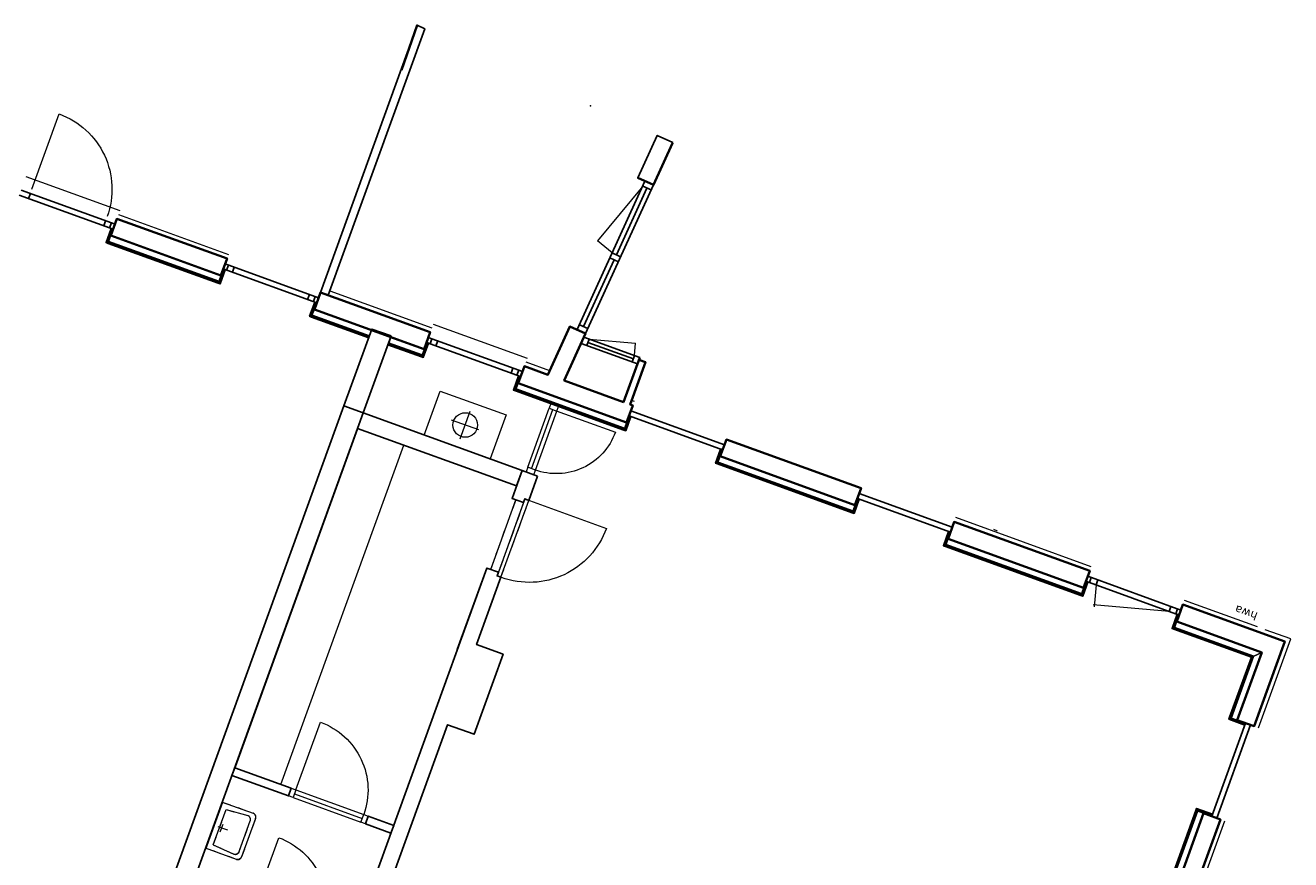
# Model space of a CAD drawing. Header units: metres. Extents: x 136314.7 to 136393.7, y 453293.7 to 453383.2.
# Tile 94 of 95: x 136377.1 to 136392.6, y 453342.2 to 453352.4. Entities that reach past the tile are written whole.
import ezdxf

# ---------------------------------------------------------------- set-up
doc = ezdxf.new("R2010")
doc.units = ezdxf.units.M
doc.set_wipeout_variables(frame=1)
doc.linetypes.add('DASHED', pattern=[200, 100, -100])
for name, color, linetype in [('LAYER01', 7, 'Continuous'), ('LAYER110', 1, 'Continuous'), ('LAYER111', 7, 'Continuous'), ('LAYER22', 92, 'Continuous'), ('LAYER30', 7, 'Continuous'), ('LAYER31', 7, 'Continuous'), ('LAYER56', 7, 'Continuous'), ('LAYER74', 213, 'Continuous'), ('LAYER98', 1, 'Continuous')]:
    doc.layers.add(name, color=color, linetype=linetype)
doc.styles.get("Standard").update_dxf_attribs({"font": 'arial.ttf'})

# ---------------------------------------------------------------- blocks, each defined once
blk = doc.blocks.new('Jutfasehof monument')
at = {"layer": 'LAYER01', "color": 252, "linetype": 'Continuous', "lineweight": 25}
for points in [[(25988.0625, -3818.0625), (25988.0625, -5038.0625)], [(26053.0625, -3818.0625), (26053.0625, -5038.0625)], [(26053.0625, -3939.5625), (25988.0625, -3939.5625)], [(26053.0625, -4916.5625), (25988.0625, -4916.5625)], [(26053.0625, -4991.5625), (25988.0625, -4991.5625)], [(25988.0625, -6468.0625), (25988.0625, -7682.0625)], [(26053.0625, -6468.0625), (26053.0625, -7682.0625)], [(26053.0625, -6511.5625), (25988.0625, -6511.5625)], [(26053.0625, -6586.5625), (25988.0625, -6586.5625)], [(26053.0625, -7563.5625), (25988.0625, -7563.5625)], [(26053.0625, -7638.5625), (25988.0625, -7638.5625)], [(24916.0625, -8424), (17706.0625, -8424)], [(25988.0625, -9107.0625), (25988.0625, -10330.0625)], [(26053.0625, -9107.0625), (26053.0625, -10330.0625)], [(26053.0625, -9155.0625), (25988.0625, -9155.0625)], [(26053.0625, -9230.0625), (25988.0625, -9230.0625)], [(26053.0625, -10207.0625), (25988.0625, -10207.0625)], [(26053.0625, -10282.0625), (25988.0625, -10282.0625)], [(23601.0625, -10939), (23601.0625, -10889), (23648.5625, -10889), (23648.5625, -10739), (22588.5625, -10739)], [(28750.5625, -10944.9375), (26762.125, -10783.3125)], [(26819.6875, -10902.375), (26828.9375, -10788.75)], [(21686.0625, -10939), (21686.0625, -11284), (22726.0625, -11284), (22726.0625, -10939), (23601.0625, -10939)], [(26619.5, -11618), (26619.5, -10886.0625)], [(26619.5, -10960.3125), (26702.875, -10960.3125)], [(26661.1875, -11551), (26661.1875, -10960.3125)], [(26670.875, -10893.3125), (26670.875, -10890)], [(26702.875, -10893.3125), (26702.875, -11618)], [(28741.3125, -11058.5625), (26752.875, -10896.9375)], [(27718.375, -10918.1875), (26824.3125, -10845.5625)], [(27713.75, -10975), (27722.9375, -10861.375)], [(27780.5, -10980.4375), (27789.75, -10866.8125)], [(27785.125, -10923.625), (28679.1875, -10996.3125)], [(28674.5625, -11053.125), (28683.8125, -10939.5)], [(26619.5, -11551), (26702.875, -11551)], [(25988.0625, -11738), (25988.0625, -12954)], [(26053.0625, -11738), (26053.0625, -12954)], [(25988.0625, -14704), (25988.0625, -15914)], [(26053.0625, -14704), (26053.0625, -15914)], [(25988.0625, -17674), (25988.0625, -18884)], [(25988.0625, -17719), (26053.0625, -17719)], [(26053.0625, -17674), (26053.0625, -18884)], [(25988.0625, -17804), (26053.0625, -17804)], [(25988.0625, -18754), (26053.0625, -18754)], [(25988.0625, -18839), (26053.0625, -18839)], [(23813.0625, -20097), (25023.0625, -20097)], [(23813.0625, -20162), (25023.0625, -20162)]]:
    blk.add_lwpolyline(points, dxfattribs=at)
at = {"layer": 'LAYER01', "color": 252, "linetype": 'Continuous', "lineweight": 13}
for points in [[(26228.0625, -3818.0625), (26228.0625, -5038.0625)], [(26178.0625, -5038.0625), (26178.0625, -6468.0625)], [(26178.0625, -7781.75), (26178.0625, -9107.0625)], [(26228.0625, -9107.0625), (26228.0625, -10330.0625)], [(26178.0625, -10330.0625), (26178.0625, -10635.0625)], [(27789.75, -10866.8125), (27867.8125, -10648.1875)], [(28683.8125, -10939.5), (27867.8125, -10648.1875)], [(26702.875, -10960.3125), (26850.5625, -11511.4375)], [(26702.875, -11551), (26850.5625, -11511.4375)], [(26178.0625, -11703), (26178.0625, -11738)], [(26178.0625, -17674), (26178.0625, -15914)], [(26200.0625, -16394), (26200.0625, -16444)], [(25988.0625, -17804), (25726.6875, -17874.0625)], [(25988.0625, -18754), (25747, -17854.5)], [(26178.0625, -19834.8125), (26178.0625, -18884)], [(26178.0625, -20264), (26178.0625, -19934.3125)], [(22490.0625, -20264), (23813.0625, -20264)], [(25023.0625, -20264), (26178.0625, -20264)]]:
    blk.add_lwpolyline(points, dxfattribs=at)
at = {"layer": 'LAYER01', "color": 252, "linetype": 'Continuous', "lineweight": 18}
for points in [[(25825.0625, -5038.0625), (25825.0625, -6468.0625), (25813.0625, -6468.0625), (25813.0625, -5038.0625)], [(25825.0625, -7682.0625), (25825.0625, -8424), (25813.0625, -8424), (25813.0625, -7682.0625)], [(25825.0625, -8674), (25825.0625, -9107.625), (25813.0625, -9107.625), (25813.0625, -8674)], [(25825.0625, -10330.0625), (25825.0625, -11738), (25813.0625, -11738), (25813.0625, -10330.0625)], [(25825.0625, -12954), (25825.0625, -14704), (25813.0625, -14704), (25813.0625, -12954)], [(25825.0625, -15914), (25825.0625, -17674), (25813.0625, -17674), (25813.0625, -15914)], [(25825.0625, -18884), (25825.0625, -19911), (25813.0625, -19899), (25813.0625, -18884)], [(23813.0625, -19911), (22490.0625, -19911), (22490.0625, -19899), (23813.0625, -19899)], [(25825.0625, -19911), (25023.0625, -19911), (25023.0625, -19899), (25813.0625, -19899)]]:
    blk.add_lwpolyline(points, close=True, dxfattribs=at)
at = {"layer": 'LAYER01', "color": 252, "linetype": 'Continuous', "lineweight": 35}
for points in [[(26123.0625, -5038.0625), (26123.0625, -6468.0625)], [(26123.0625, -7682.0625), (26123.0625, -9107.0625)], [(26123.0625, -10330.0625), (26123.0625, -10635.0625)], [(26123.0625, -10635.0625), (26769.9375, -10687.625)], [(26769.9375, -10687.625), (26752.875, -10896.9375)], [(26752.875, -10896.9375), (26123.0625, -10845.75)], [(26123.0625, -10845.75), (26123.0625, -11618)], [(28758.375, -10849.25), (28741.3125, -11058.5625)], [(28741.3125, -11058.5625), (29299.5, -11103.9375)], [(26702.875, -11618), (26123.0625, -11618)], [(26670.875, -11703), (26123.0625, -11703)], [(26123.0625, -11703), (26123.0625, -11738)], [(26670.875, -11703), (26670.875, -11618)], [(26123.0625, -14704), (26123.0625, -12954)], [(26123.0625, -17674), (26123.0625, -15914)], [(26123.0625, -20209), (26123.0625, -18884)], [(22490.0625, -20209), (23813.0625, -20209)], [(25023.0625, -20209), (26123.0625, -20209)]]:
    blk.add_lwpolyline(points, dxfattribs=at)
at = {"layer": 'LAYER01', "color": 252, "linetype": 'Continuous', "lineweight": 25}
for points in [[(26123.0625, -7682.0625), (29593.375, -7682.0625), (29585.0625, -7782.0625), (26123.0625, -7781.75)], [(18693.0625, -10939), (18693.0625, -10739), (23648.5625, -10739), (23648.5625, -10889), (23601.0625, -10889), (23601.0625, -10939), (22726.0625, -10939), (22726.0625, -11284), (21686.0625, -11284), (21686.0625, -10939)], [(24916.0625, -10939), (24601.0625, -10939), (24601.0625, -10889), (24553.5625, -10889), (24553.5625, -10739), (24916.0625, -10739)], [(29308.5, -11104.6875), (28741.3125, -11058.5625), (28758.375, -10849.25), (29325.875, -10895.5)]]:
    blk.add_lwpolyline(points, close=True, dxfattribs=at)
at = {"layer": 'LAYER01', "color": 252, "linetype": 'Continuous', "lineweight": 13}
for points in [[(23648.5625, -10889), (23648.5625, -10789), (24553.5625, -10789), (24553.5625, -10889)], [(23601.0625, -10939), (24601.0625, -10939), (24601.0625, -10889), (23601.0625, -10889)]]:
    blk.add_lwpolyline(points, close=True, dxfattribs=at)
at = {"layer": 'LAYER01', "color": 252, "linetype": 'DASHED', "lineweight": 13}
for points in [[(23648.5625, -10889), (23648.5625, -10789), (24553.5625, -10789), (24553.5625, -10889)], [(23601.0625, -10939), (24601.0625, -10939), (24601.0625, -10889), (23601.0625, -10889)]]:
    blk.add_lwpolyline(points, close=True, dxfattribs=at)
at = {"layer": 'LAYER01', "color": 252, "linetype": 'Continuous', "lineweight": 0}
for p in [(26123.0625, -5038.0625), (26123.0625, -5038.0625), (26123.0625, -6468.0625), (26123.0625, -6468.0625), (26123.0625, -7682.0625), (26123.0625, -7682.0625), (26123.0625, -9107.0625), (26123.0625, -9107.0625), (26123.0625, -10330.0625), (26123.0625, -10330.0625), (26123.0625, -10635.0625), (26123.0625, -10635.0625), (26123.0625, -10635.0625), (26769.9375, -10687.625), (26769.9375, -10687.625), (26702.875, -10893.3125), (28758.375, -10849.25), (28758.375, -10849.25), (26123.0625, -11703), (26123.0625, -11738), (26123.0625, -11738), (26670.875, -11703), (26670.875, -11703), (26123.0625, -12954), (26123.0625, -12954), (26123.0625, -13057.125), (26123.0625, -14704), (26123.0625, -14704), (26123.0625, -15914), (26123.0625, -15914), (26123.0625, -17674), (26123.0625, -17674), (26123.0625, -18884), (26123.0625, -18884), (23813.0625, -20209), (23813.0625, -20209), (25023.0625, -20209), (25023.0625, -20209), (26123.0625, -20209), (26123.0625, -20209)]:
    blk.add_point(p, dxfattribs=at)
at = {"layer": 'LAYER22', "color": 252, "linetype": 'Continuous', "lineweight": 25}
for points in [[(25813.0625, -5038.0625), (25813.0625, -6468.0625), (25803.0625, -6468.0625), (25803.0625, -5038.0625)], [(25813.0625, -7682.0625), (25813.0625, -8424), (25803.0625, -8424), (25803.0625, -7682.0625)], [(25813.0625, -8674), (25813.0625, -9107.625), (25803.0625, -9107.625), (25803.0625, -8674)], [(25813.0625, -10330.0625), (25813.0625, -11738), (25803.0625, -11738), (25803.0625, -10330.0625)], [(25813.0625, -12954), (25813.0625, -14704), (25803.0625, -14704), (25803.0625, -12954)], [(25813.0625, -15914), (25813.0625, -17674), (25803.0625, -17674), (25803.0625, -15914)], [(25813.0625, -18884), (25813.0625, -19899), (25803.0625, -19889), (25803.0625, -18884)], [(23813.0625, -19899), (22490.0625, -19899), (22490.0625, -19889), (23813.0625, -19889)], [(25813.0625, -19899), (25023.0625, -19899), (25023.0625, -19889), (25803.0625, -19889)]]:
    blk.add_lwpolyline(points, close=True, dxfattribs=at)
at = {"layer": 'LAYER30', "color": 252, "linetype": 'Continuous', "lineweight": 18}
for points in [[(20306.0625, -9409.5625), (20306.0625, -9469.5625), (20206.0625, -9469.5625), (20206.0625, -9409.5625)], [(20306.0625, -10349.5625), (20306.0625, -10409.5625), (20206.0625, -10409.5625), (20206.0625, -10349.5625)], [(24916.0625, -10889), (24976.0625, -10889), (24976.0625, -10789), (24916.0625, -10789)], [(25743.0625, -10889), (25803.0625, -10889), (25803.0625, -10789), (25743.0625, -10789)]]:
    blk.add_lwpolyline(points, close=True, dxfattribs=at)
for points in [[(20206.0625, -9469.5625), (20206.0625, -10349.5625)], [(20256.0625, -9469.5625), (20256.0625, -10349.5625)], [(20306.0625, -9469.5625), (20306.0625, -10349.5625)], [(24976.0625, -10789), (25743.0625, -10789)], [(24976.0625, -10839), (25743.0625, -10839)], [(24976.0625, -10889), (25743.0625, -10889)]]:
    blk.add_lwpolyline(points, dxfattribs=at)
at = {"layer": 'LAYER31', "color": 252, "linetype": 'Continuous', "lineweight": 18}
for points in [[(26108.75, -3939.5625), (27085.75, -3939.5625, -0.4142135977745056), (26108.75, -4916.5625)], [(18806.25, -9469.5625), (19686.25, -9469.5625, -0.4142135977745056), (18806.25, -10349.5634765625)], [(20306.25, -9469.5625), (21186.25, -9469.5625, -0.4142135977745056), (20306.25, -10349.5634765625)], [(24601.0625, -10946), (24601.0625, -11946, -0.4142135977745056), (23601.0625, -10946)], [(25743.0625, -10882.78125), (25743.0625, -11649.78125, -0.4142135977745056), (24976.0625, -10882.78125)]]:
    blk.add_lwpolyline(points, format="xyb", dxfattribs=at)
at = {"layer": 'LAYER56', "color": 252, "linetype": 'Continuous', "lineweight": 18}
blk.add_lwpolyline([(25487.5, -10324.0009765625), (24916.0625, -10324.0009765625), (24916.0625, -9466.8583984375), (25487.5, -9466.8583984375)], close=True, dxfattribs=at)
for points in [[(25201.75, -10074.0009765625), (25201.75, -9716.8583984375)], [(25023.1875, -9895.4296875), (25380.375, -9895.4296875)]]:
    blk.add_lwpolyline(points, dxfattribs=at)
blk.add_circle((25201.75, -9895.4296875), 150, dxfattribs=at)
at = {"layer": 'LAYER98', "color": 252, "linetype": 'Continuous', "lineweight": 35}
blk.add_lwpolyline([(29011.75, -7687), (29593.375, -7682.0625)], dxfattribs=at)
at = {"layer": 'LAYER98', "color": 252, "linetype": 'Continuous', "lineweight": 0}
for p in [(29593.375, -7682.0625), (29388.6875, -10006.6875)]:
    blk.add_point(p, dxfattribs=at)
at = {"layer": 'LAYER01', "color": 252, "linetype": 'Continuous', "lineweight": 0, "insert": (26344.5, -19784.6875), "char_height": 100.0000004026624, "attachment_point": 7, "rotation": 90, "line_spacing_factor": 1.000000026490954}
blk.add_mtext('{\\fVerdana|b0|i0|c12|p0;hwa}', dxfattribs=at)
at = {"color": 252, "linetype": 'Continuous', "lineweight": 0}
for points in [[(19561.25, -8674), (19861.25, -8674), (19861.25, -9074), (19861.1875, -9076.453125), (19861, -9078.900390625), (19860.6875, -9081.3369140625), (19860.25, -9083.7548828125), (19859.75, -9086.1494140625), (19859.0625, -9088.5146484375), (19858.3125, -9090.8447265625), (19857.4375, -9093.1337890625), (19856.4375, -9095.3779296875), (19855.3125, -9097.5703125), (19854.125, -9099.705078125), (19852.8125, -9101.7783203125), (19851.375, -9103.78515625), (19849.875, -9105.7197265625), (19848.3125, -9107.578125), (19846.5625, -9109.35546875), (19844.8125, -9111.0478515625), (19842.9375, -9112.650390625), (19841, -9114.16015625), (19839, -9115.5732421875), (19836.9375, -9116.88671875), (19834.8125, -9118.095703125), (19832.625, -9119.19921875), (19830.375, -9120.1943359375), (19828.0625, -9121.0771484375), (19825.75, -9121.8466796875), (19823.375, -9122.501953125), (19821, -9123.0390625), (19818.5625, -9123.458984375), (19816.125, -9123.7587890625), (19813.6875, -9123.939453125), (19811.25, -9124), (19311.25, -9124), (19308.75, -9123.939453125), (19306.3125, -9123.7587890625), (19303.875, -9123.458984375), (19301.5, -9123.0390625), (19299.0625, -9122.501953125), (19296.75, -9121.8466796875), (19294.375, -9121.0771484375), (19292.125, -9120.1943359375), (19289.875, -9119.19921875), (19287.6875, -9118.095703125), (19285.5, -9116.88671875), (19283.4375, -9115.5732421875), (19281.4375, -9114.16015625), (19279.5, -9112.650390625), (19277.6875, -9111.0478515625), (19275.875, -9109.35546875), (19274.1875, -9107.578125), (19272.5625, -9105.7197265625), (19271.0625, -9103.78515625), (19269.6875, -9101.7783203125), (19268.375, -9099.705078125), (19267.125, -9097.5693359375), (19266.0625, -9095.3779296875), (19265.0625, -9093.1337890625), (19264.1875, -9090.8447265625), (19263.375, -9088.5146484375), (19262.75, -9086.1494140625), (19262.1875, -9083.7548828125), (19261.75, -9081.3369140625), (19261.5, -9078.900390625), (19261.3125, -9076.453125), (19261.25, -9074), (19261.25, -8674)], [(20306.0625, -8674), (20306.0625, -9274), (24716.0625, -9274), (24716.0625, -8674)]]:
    blk.add_wipeout(points, dxfattribs=at).dxf.layer = 'LAYER110'
at = {"layer": 'LAYER01', "color": 252, "linetype": 'Continuous', "lineweight": 25}
for points in [[(17511.0625, -8674), (17511.0625, -8274), (17706.0625, -8274), (17706.0625, -8424), (24916.0625, -8424), (24916.0625, -8674)], [(24716.0625, -10739), (24716.0625, -8674), (24916.0625, -8674), (24916.0625, -10739)]]:
    blk.add_lwpolyline(points, close=True, dxfattribs=at)
for points in [[(22588.5625, -8674), (24716.0625, -8674)], [(24716.0625, -8674), (24716.0625, -10739)]]:
    blk.add_lwpolyline(points, dxfattribs=at)
at = {"layer": 'LAYER74', "color": 252, "linetype": 'Continuous', "lineweight": 13}
for points in [[(19261.25, -9074), (19261.25, -8674), (19861.25, -8674), (19861.25, -9074)], [(19332.25, -8749), (19311.25, -9024)], [(19332.25, -8749), (19790.25, -8749)], [(19511.25, -8774), (19611.25, -8774)], [(19561.25, -8724), (19561.25, -8849)], [(19790.25, -8749), (19811.25, -9024)], [(19361.25, -9074), (19761.25, -9074)], [(19811.25, -9124), (19311.25, -9124)]]:
    blk.add_lwpolyline(points, dxfattribs=at)
at = {"layer": 'LAYER74', "color": 252, "linetype": 'DASHED', "lineweight": 13}
for points in [[(19261.25, -9074), (19261.25, -8674), (19861.25, -8674), (19861.25, -9074)], [(19332.25, -8749), (19311.25, -9024)], [(19332.25, -8749), (19790.25, -8749)], [(19511.25, -8774), (19611.25, -8774)], [(19561.25, -8724), (19561.25, -8849)], [(19790.25, -8749), (19811.25, -9024)], [(19361.25, -9074), (19761.25, -9074)], [(19811.25, -9124), (19311.25, -9124)]]:
    blk.add_lwpolyline(points, dxfattribs=at)
at = {"layer": 'LAYER74', "color": 252, "linetype": 'Continuous', "lineweight": 13}
for points in [[(19311.25, -9124, -0.4142135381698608), (19261.25, -9074)], [(19361.25, -9074, -0.4142135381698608), (19311.25, -9024)], [(19761.25, -9074, 0.4142135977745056), (19811.25, -9024)], [(19811.25, -9124, 0.4142135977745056), (19861.25, -9074)]]:
    blk.add_lwpolyline(points, format="xyb", dxfattribs=at)
at = {"layer": 'LAYER74', "color": 252, "linetype": 'DASHED', "lineweight": 13}
for points in [[(19311.25, -9124, -0.4142135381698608), (19261.25, -9074)], [(19361.25, -9074, -0.4142135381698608), (19311.25, -9024)], [(19761.25, -9074, 0.4142135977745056), (19811.25, -9024)], [(19811.25, -9124, 0.4142135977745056), (19861.25, -9074)]]:
    blk.add_lwpolyline(points, format="xyb", dxfattribs=at)
at = {"color": 252, "linetype": 'Continuous', "lineweight": 0}
for points in [[(25903.0625, -5038.0625), (25903.0625, -6468.0625), (25828.0625, -6468.0625), (25828.0625, -5038.0625)], [(25903.0625, -7682.0625), (25903.0625, -8424), (25828.0625, -8424), (25828.0625, -7682.0625)], [(25903.0625, -8674), (25903.0625, -9107.625), (25828.0625, -9107.625), (25828.0625, -8674)], [(25903.0625, -10330.0625), (25903.0625, -11738), (25828.0625, -11738), (25828.0625, -10330.0625)], [(20206.0625, -10409.5625), (20306.0625, -10409.5625), (20306.0625, -10739), (20206.0625, -10739)], [(25903.0625, -12954), (25903.0625, -14704), (25828.0625, -14704), (25828.0625, -12954)], [(25903.0625, -15914), (25903.0625, -17674), (25828.0625, -17674), (25828.0625, -15914)], [(25903.0625, -18884), (25903.0625, -19989), (25828.0625, -19914), (25828.0625, -18884)], [(23813.0625, -19989), (22490.0625, -19989), (22490.0625, -19914), (23813.0625, -19914)]]:
    blk.add_wipeout(points, dxfattribs=at).dxf.layer = 'LAYER111'
at = {"layer": 'LAYER01', "color": 252, "linetype": 'Continuous', "lineweight": 18}
for points in [[(25825.0625, -5038.0625), (25825.0625, -5034.6875), (25813.0625, -5022.6875), (25813.0625, -5038.0625)], [(25825.0625, -5034.6875), (25988.0625, -5034.6875), (25988.0625, -5022.6875), (25813.0625, -5022.6875)], [(25903.0625, -5038.0625), (25903.0625, -6468.0625), (25828.0625, -6468.0625), (25828.0625, -5038.0625)], [(25825.0625, -6468.0625), (25825.0625, -6471.4375), (25813.0625, -6483.4375), (25813.0625, -6468.0625)], [(25825.0625, -6471.4375), (25988.0625, -6471.4375), (25988.0625, -6483.4375), (25813.0625, -6483.4375)], [(25825.0625, -7682.0625), (25825.0625, -7678.6875), (25813.0625, -7666.6875), (25813.0625, -7682.0625)], [(25825.0625, -7678.6875), (25988.0625, -7678.6875), (25988.0625, -7666.6875), (25813.0625, -7666.6875)], [(25903.0625, -7682.0625), (25903.0625, -8424), (25828.0625, -8424), (25828.0625, -7682.0625)], [(25903.0625, -8674), (25903.0625, -9107.625), (25828.0625, -9107.625), (25828.0625, -8674)], [(25825.0625, -9107.625), (25825.0625, -9111), (25813.0625, -9123), (25813.0625, -9107.625)], [(25825.0625, -9111), (25988.0625, -9111), (25988.0625, -9123), (25813.0625, -9123)], [(25825.0625, -10330.0625), (25825.0625, -10326.6875), (25813.0625, -10314.6875), (25813.0625, -10330.0625)], [(25825.0625, -10326.6875), (25988.0625, -10326.6875), (25988.0625, -10314.6875), (25813.0625, -10314.6875)], [(25903.0625, -10330.0625), (25903.0625, -11738), (25828.0625, -11738), (25828.0625, -10330.0625)], [(25825.0625, -11738), (25825.0625, -11741.375), (25813.0625, -11753.375), (25813.0625, -11738)], [(25825.0625, -11741.375), (25988.0625, -11741.375), (25988.0625, -11753.375), (25813.0625, -11753.375)], [(25825.0625, -12954), (25825.0625, -12950.625), (25813.0625, -12938.625), (25813.0625, -12954)], [(25825.0625, -12950.625), (25988.0625, -12950.625), (25988.0625, -12938.625), (25813.0625, -12938.625)], [(25903.0625, -12954), (25903.0625, -14704), (25828.0625, -14704), (25828.0625, -12954)], [(25825.0625, -14704), (25825.0625, -14707.375), (25813.0625, -14719.375), (25813.0625, -14704)], [(25825.0625, -14707.375), (25988.0625, -14707.375), (25988.0625, -14719.375), (25813.0625, -14719.375)], [(25825.0625, -15914), (25825.0625, -15910.625), (25813.0625, -15898.625), (25813.0625, -15914)], [(25825.0625, -15910.625), (25988.0625, -15910.625), (25988.0625, -15898.625), (25813.0625, -15898.625)], [(25903.0625, -15914), (25903.0625, -17674), (25828.0625, -17674), (25828.0625, -15914)], [(25825.0625, -17674), (25825.0625, -17677.375), (25813.0625, -17689.375), (25813.0625, -17674)], [(25825.0625, -17677.375), (25988.0625, -17677.375), (25988.0625, -17689.375), (25813.0625, -17689.375)], [(25825.0625, -18884), (25825.0625, -18880.625), (25813.0625, -18868.625), (25813.0625, -18884)], [(25825.0625, -18880.625), (25988.0625, -18880.625), (25988.0625, -18868.625), (25813.0625, -18868.625)], [(25903.0625, -18884), (25903.0625, -19989), (25828.0625, -19914), (25828.0625, -18884)], [(23813.0625, -19989), (22490.0625, -19989), (22490.0625, -19914), (23813.0625, -19914)], [(23813.0625, -19911), (23816.4375, -19911), (23828.4375, -19899), (23813.0625, -19899)], [(23816.4375, -19911), (23816.4375, -20097), (23828.4375, -20097), (23828.4375, -19899)]]:
    blk.add_lwpolyline(points, close=True, dxfattribs=at)
at = {"layer": 'LAYER01', "color": 252, "linetype": 'Continuous', "lineweight": 35}
for points in [[(26123.0625, -5038.0625), (25903.0625, -5038.0625)], [(25903.0625, -5038.0625), (25903.0625, -6468.0625)], [(26123.0625, -6468.0625), (25903.0625, -6468.0625)], [(26123.0625, -7682.0625), (25903.0625, -7682.0625)], [(25903.0625, -7682.0625), (25903.0625, -9107.0625)], [(26123.0625, -9107.0625), (25903.0625, -9107.0625)], [(26123.0625, -10330.0625), (25903.0625, -10330.0625)], [(25903.0625, -10330.0625), (25903.0625, -11738)], [(26123.0625, -11738), (25903.0625, -11738)], [(26123.0625, -12954), (25903.0625, -12954)], [(25903.0625, -12954), (25903.0625, -14704)], [(26123.0625, -14704), (25903.0625, -14704)], [(26123.0625, -15914), (25903.0625, -15914)], [(25903.0625, -15914), (25903.0625, -17674)], [(26123.0625, -17674), (25903.0625, -17674)], [(26123.0625, -18884), (25903.0625, -18884)], [(22490.0625, -19989), (23813.0625, -19989)], [(23813.0625, -19989), (23813.0625, -20209)]]:
    blk.add_lwpolyline(points, dxfattribs=at)
at = {"layer": 'LAYER01', "color": 252, "linetype": 'Continuous', "lineweight": 25}
for points in [[(25903.0625, -6468.0625), (25903.0625, -5038.0625), (26123.0625, -5038.0625), (26123.0625, -6468.0625)], [(25903.0625, -7682.0625), (25903.0625, -9107.0625), (26123.0625, -9107.0625), (26123.0625, -7682.0625)], [(25916.0625, -8674), (24916.0625, -8674), (24916.0625, -8424), (25916.0625, -8424)], [(25903.0625, -11738), (25903.0625, -10330.0625), (26123.0625, -10330.0625), (26123.0625, -10635.0625), (26769.9375, -10687.625), (26752.875, -10896.9375), (26123.0625, -10845.75), (26123.0625, -11618), (26670.875, -11618), (26670.875, -11703), (26123.0625, -11703), (26123.0625, -11738)], [(20206.0625, -10409.5625), (20306.0625, -10409.5625), (20306.0625, -10739), (20206.0625, -10739)], [(25903.0625, -12954), (25903.0625, -14704), (26123.0625, -14704), (26123.0625, -12954)], [(25903.0625, -15914), (25903.0625, -17674), (26123.0625, -17674), (26123.0625, -15914)], [(22490.0625, -20209), (22490.0625, -19989), (23813.0625, -19989), (23813.0625, -20209)]]:
    blk.add_lwpolyline(points, close=True, dxfattribs=at)
at = {"layer": 'LAYER22', "color": 252, "linetype": 'Continuous', "lineweight": 25}
for points in [[(25813.0625, -5038.0625), (25813.0625, -5022.6875), (25803.0625, -5012.6875), (25803.0625, -5038.0625)], [(25813.0625, -5022.6875), (25988.0625, -5022.6875), (25988.0625, -5012.6875), (25803.0625, -5012.6875)], [(25813.0625, -6468.0625), (25813.0625, -6483.4375), (25803.0625, -6493.4375), (25803.0625, -6468.0625)], [(25813.0625, -6483.4375), (25988.0625, -6483.4375), (25988.0625, -6493.4375), (25803.0625, -6493.4375)], [(25813.0625, -7682.0625), (25813.0625, -7666.6875), (25803.0625, -7656.6875), (25803.0625, -7682.0625)], [(25813.0625, -7666.6875), (25988.0625, -7666.6875), (25988.0625, -7656.6875), (25803.0625, -7656.6875)], [(25813.0625, -9107.625), (25813.0625, -9123), (25803.0625, -9133), (25803.0625, -9107.625)], [(25813.0625, -9123), (25988.0625, -9123), (25988.0625, -9133), (25803.0625, -9133)], [(25813.0625, -10330.0625), (25813.0625, -10314.6875), (25803.0625, -10304.6875), (25803.0625, -10330.0625)], [(25813.0625, -10314.6875), (25988.0625, -10314.6875), (25988.0625, -10304.6875), (25803.0625, -10304.6875)], [(25813.0625, -11738), (25813.0625, -11753.375), (25803.0625, -11763.375), (25803.0625, -11738)], [(25813.0625, -11753.375), (25988.0625, -11753.375), (25988.0625, -11763.375), (25803.0625, -11763.375)], [(25813.0625, -12954), (25813.0625, -12938.625), (25803.0625, -12928.625), (25803.0625, -12954)], [(25813.0625, -12938.625), (25988.0625, -12938.625), (25988.0625, -12928.625), (25803.0625, -12928.625)], [(25813.0625, -14704), (25813.0625, -14719.375), (25803.0625, -14729.375), (25803.0625, -14704)], [(25813.0625, -14719.375), (25988.0625, -14719.375), (25988.0625, -14729.375), (25803.0625, -14729.375)], [(25813.0625, -15914), (25813.0625, -15898.625), (25803.0625, -15888.625), (25803.0625, -15914)], [(25813.0625, -15898.625), (25988.0625, -15898.625), (25988.0625, -15888.625), (25803.0625, -15888.625)], [(25813.0625, -17674), (25813.0625, -17689.375), (25803.0625, -17699.375), (25803.0625, -17674)], [(25813.0625, -17689.375), (25988.0625, -17689.375), (25988.0625, -17699.375), (25803.0625, -17699.375)], [(25813.0625, -18884), (25813.0625, -18868.625), (25803.0625, -18858.625), (25803.0625, -18884)], [(25813.0625, -18868.625), (25988.0625, -18868.625), (25988.0625, -18858.625), (25803.0625, -18858.625)], [(23813.0625, -19899), (23828.4375, -19899), (23838.4375, -19889), (23813.0625, -19889)], [(23828.4375, -19899), (23828.4375, -20097), (23838.4375, -20097), (23838.4375, -19889)]]:
    blk.add_lwpolyline(points, close=True, dxfattribs=at)
at = {"color": 252, "linetype": 'Continuous', "lineweight": 0}
blk.add_wipeout([(20206.0625, -8674), (20306.0625, -8674), (20306.0625, -9409.5625), (20206.0625, -9409.5625)], dxfattribs=at).dxf.layer = 'LAYER111'
at = {"layer": 'LAYER01', "color": 252, "linetype": 'Continuous', "lineweight": 25}
blk.add_lwpolyline([(20206.0625, -8674), (20306.0625, -8674), (20306.0625, -9409.5625), (20206.0625, -9409.5625)], close=True, dxfattribs=at)
at = {"layer": 'LAYER01', "color": 252, "linetype": 'Continuous', "lineweight": 13}
for points in [[(20306.0625, -9274), (20306.0625, -8674)], [(20306.0625, -9274), (24716.0625, -9274)]]:
    blk.add_lwpolyline(points, dxfattribs=at)
at = {"color": 252, "linetype": 'Continuous', "lineweight": 0}
blk.add_wipeout([(25903.0625, -19989), (25023.0625, -19989), (25023.0625, -19914), (25828.0625, -19914)], dxfattribs=at).dxf.layer = 'LAYER111'
at = {"layer": 'LAYER01', "color": 252, "linetype": 'Continuous', "lineweight": 25}
blk.add_lwpolyline([(25903.0625, -18884), (26123.0625, -18884), (26123.0625, -20209), (25023.0625, -20209), (25023.0625, -19989), (25903.0625, -19989)], close=True, dxfattribs=at)
at = {"layer": 'LAYER01', "color": 252, "linetype": 'Continuous', "lineweight": 35}
for points in [[(25903.0625, -18884), (25903.0625, -19989)], [(25023.0625, -19989), (25023.0625, -20209)], [(25023.0625, -19989), (25903.0625, -19989)]]:
    blk.add_lwpolyline(points, dxfattribs=at)
at = {"layer": 'LAYER01', "color": 252, "linetype": 'Continuous', "lineweight": 18}
for points in [[(25023.0625, -19911), (25019.6875, -19911), (25007.6875, -19899), (25023.0625, -19899)], [(25019.6875, -19911), (25019.6875, -20097), (25007.6875, -20097), (25007.6875, -19899)], [(25903.0625, -19989), (25023.0625, -19989), (25023.0625, -19914), (25828.0625, -19914)]]:
    blk.add_lwpolyline(points, close=True, dxfattribs=at)
at = {"layer": 'LAYER22', "color": 252, "linetype": 'Continuous', "lineweight": 25}
for points in [[(25023.0625, -19899), (25007.6875, -19899), (24997.6875, -19889), (25023.0625, -19889)], [(25007.6875, -19899), (25007.6875, -20097), (24997.6875, -20097), (24997.6875, -19889)]]:
    blk.add_lwpolyline(points, close=True, dxfattribs=at)

msp = doc.modelspace()

# ---------------------------------------------------------------- block references
at = {"linetype": 'Continuous', "lineweight": 0, "xscale": 0.001, "yscale": 0.001, "rotation": 70.09331364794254}
msp.add_blockref('Jutfasehof monument', (136364.6192301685, 453327.1950262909), dxfattribs=at)

doc.saveas('drawing.dxf')
